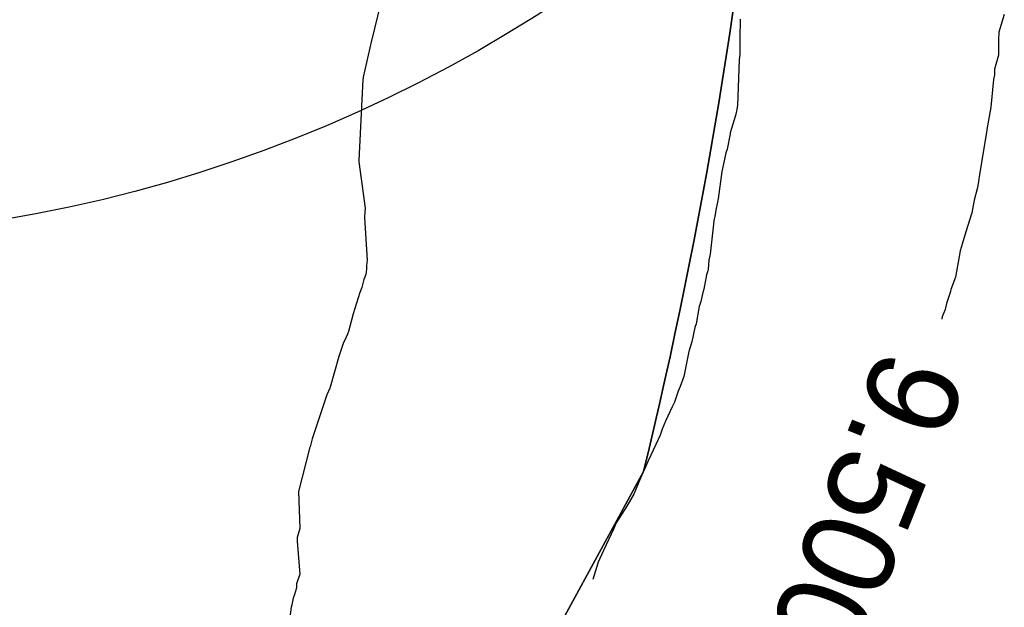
# Model space of a CAD drawing. Extents: x 158343 to 162498, y 431347 to 434500.
# Tile 94 of 248: x 159504 to 159523, y 433868 to 433879. Entities that reach past the tile are written whole.
import ezdxf

# ---------------------------------------------------------------- set-up
doc = ezdxf.new("R2010")
doc.units = 0
doc.header["$LTSCALE"] = 10
doc.header["$MEASUREMENT"] = 0
for name, color, linetype in [('000_arcering', 8, 'CONTINUOUS'), ('bestaand 009m', 8, 'CONTINUOUS'), ('bestaand 012m', 8, 'CONTINUOUS'), ('def. con-hoogtelijn (index)', 8, 'CONTINUOUS'), ('nieuw012m', 8, 'CONTINUOUS')]:
    doc.layers.add(name, color=color, linetype=linetype)
doc.styles.add('Style-WORKING', font='WORKING.shx')

# ---------------------------------------------------------------- blocks, each defined once
blk = doc.blocks.new('bestaande hoogtelijnen')
at = {"layer": 'def. con-hoogtelijn (index)'}
for p, q in [((-156.957, -187.031), (-157.118, -187.699)), ((-156.957, -187.031), (-157.118, -187.699)), ((-149.95, -187.3), (-149.957, -187.675)), ((-149.95, -187.3), (-149.957, -187.675)), ((-149.95, -187.3), (-149.957, -187.675)), ((-144.814, -187.212), (-144.917, -187.556)), ((-144.814, -187.212), (-144.917, -187.556)), ((-144.917, -187.556), (-144.921, -187.699)), ((-144.917, -187.556), (-144.921, -187.699)), ((-157.121, -187.714), (-157.285, -188.431)), ((-157.121, -187.714), (-157.285, -188.431)), ((-157.12, -187.709), (-157.121, -187.714)), ((-157.12, -187.709), (-157.121, -187.714)), ((-157.118, -187.699), (-157.12, -187.709)), ((-157.118, -187.699), (-157.12, -187.709)), ((-149.957, -187.675), (-149.957, -187.696)), ((-149.957, -187.675), (-149.957, -187.696)), ((-149.957, -187.675), (-149.957, -187.696)), ((-149.957, -187.696), (-149.957, -187.981)), ((-149.957, -187.696), (-149.957, -187.981)), ((-149.957, -187.696), (-149.957, -187.981)), ((-144.921, -187.699), (-144.921, -188.001)), ((-144.921, -187.699), (-144.921, -188.001)), ((-149.969, -188.091), (-150, -188.981)), ((-149.969, -188.091), (-150, -188.981)), ((-149.969, -188.091), (-150, -188.981)), ((-149.957, -187.981), (-149.969, -188.091)), ((-149.957, -187.981), (-149.969, -188.091)), ((-149.957, -187.981), (-149.969, -188.091)), ((-144.921, -188.001), (-144.998, -188.274)), ((-144.921, -188.001), (-144.998, -188.274)), ((-144.998, -188.274), (-145, -188.387)), ((-144.998, -188.274), (-145, -188.387)), ((-157.289, -188.475), (-157.368, -190.053)), ((-157.289, -188.475), (-157.368, -190.053)), ((-157.288, -188.465), (-157.289, -188.475)), ((-157.288, -188.465), (-157.289, -188.475)), ((-157.285, -188.431), (-157.288, -188.465)), ((-157.285, -188.431), (-157.288, -188.465)), ((-145.022, -188.473), (-145.074, -189.011)), ((-145.022, -188.473), (-145.074, -189.011)), ((-145.016, -188.441), (-145.022, -188.473)), ((-145.016, -188.441), (-145.022, -188.473)), ((-145, -188.387), (-145.016, -188.441)), ((-145, -188.387), (-145.016, -188.441)), ((-150.02, -189.09), (-150.026, -189.119)), ((-150.02, -189.09), (-150.026, -189.119)), ((-150.02, -189.09), (-150.026, -189.119)), ((-150, -188.981), (-150.02, -189.09)), ((-150, -188.981), (-150.02, -189.09)), ((-150, -188.981), (-150.02, -189.09)), ((-150, -188.981), (-150, -188.981)), ((-150, -188.981), (-150, -188.981)), ((-150, -188.981), (-150, -188.981)), ((-150, -188.981), (-150, -188.981)), ((-150, -188.981), (-150, -188.981)), ((-150, -188.981), (-150, -188.981)), ((-145.074, -189.011), (-145.149, -189.45)), ((-145.074, -189.011), (-145.149, -189.45)), ((-150.042, -189.178), (-150.142, -189.511)), ((-150.042, -189.178), (-150.142, -189.511)), ((-150.042, -189.178), (-150.142, -189.511)), ((-150.026, -189.119), (-150.042, -189.178)), ((-150.026, -189.119), (-150.042, -189.178)), ((-150.026, -189.119), (-150.042, -189.178)), ((-145.15, -189.454), (-145.157, -189.504)), ((-145.15, -189.454), (-145.157, -189.504)), ((-145.149, -189.45), (-145.15, -189.452)), ((-145.149, -189.45), (-145.15, -189.452)), ((-145.15, -189.452), (-145.15, -189.454)), ((-145.15, -189.452), (-145.15, -189.454)), ((-150.146, -189.53), (-150.202, -189.831)), ((-150.146, -189.53), (-150.202, -189.831)), ((-150.146, -189.53), (-150.202, -189.831)), ((-150.142, -189.511), (-150.146, -189.53)), ((-150.142, -189.511), (-150.146, -189.53)), ((-150.142, -189.511), (-150.146, -189.53)), ((-145.157, -189.504), (-145.229, -189.925)), ((-145.157, -189.504), (-145.229, -189.925)), ((-150.202, -189.831), (-150.225, -189.905)), ((-150.202, -189.831), (-150.225, -189.905)), ((-150.202, -189.831), (-150.225, -189.905)), ((-157.368, -190.053), (-157.368, -190.058)), ((-157.368, -190.053), (-157.368, -190.058)), ((-157.368, -190.058), (-157.367, -190.08)), ((-157.368, -190.058), (-157.367, -190.08)), ((-150.225, -189.905), (-150.282, -190.146)), ((-150.225, -189.905), (-150.282, -190.146)), ((-150.225, -189.905), (-150.282, -190.146)), ((-145.229, -189.925), (-145.276, -190.255)), ((-145.229, -189.925), (-145.276, -190.255)), ((-157.367, -190.08), (-157.246, -190.976)), ((-157.367, -190.08), (-157.246, -190.976)), ((-150.282, -190.146), (-150.308, -190.267)), ((-150.282, -190.146), (-150.308, -190.267)), ((-150.282, -190.146), (-150.308, -190.267)), ((-145.276, -190.255), (-145.299, -190.365)), ((-145.276, -190.255), (-145.299, -190.365)), ((-150.308, -190.267), (-150.378, -190.798)), ((-150.308, -190.267), (-150.378, -190.798)), ((-150.308, -190.267), (-150.378, -190.798)), ((-145.299, -190.365), (-145.314, -190.464)), ((-145.299, -190.365), (-145.314, -190.464)), ((-145.339, -190.604), (-145.396, -190.823)), ((-145.339, -190.604), (-145.396, -190.823)), ((-145.314, -190.464), (-145.339, -190.604)), ((-145.314, -190.464), (-145.339, -190.604)), ((-150.378, -190.798), (-150.414, -190.985)), ((-150.378, -190.798), (-150.414, -190.985)), ((-150.378, -190.798), (-150.414, -190.985)), ((-145.396, -190.823), (-145.425, -191)), ((-145.396, -190.823), (-145.425, -191)), ((-157.246, -190.976), (-157.25, -191.062)), ((-157.246, -190.976), (-157.25, -191.062)), ((-150.414, -190.985), (-150.443, -191.131)), ((-150.414, -190.985), (-150.443, -191.131)), ((-150.414, -190.985), (-150.443, -191.131)), ((-145.425, -191), (-145.44, -191.067)), ((-145.425, -191), (-145.44, -191.067)), ((-157.256, -191.139), (-157.26, -191.164)), ((-157.256, -191.139), (-157.26, -191.164)), ((-157.26, -191.164), (-157.205, -191.987)), ((-157.26, -191.164), (-157.205, -191.987)), ((-157.25, -191.068), (-157.256, -191.132)), ((-157.25, -191.068), (-157.256, -191.132)), ((-157.256, -191.132), (-157.256, -191.139)), ((-157.256, -191.132), (-157.256, -191.139)), ((-157.25, -191.062), (-157.25, -191.068)), ((-157.25, -191.062), (-157.25, -191.068)), ((-150.452, -191.188), (-150.464, -191.233)), ((-150.452, -191.188), (-150.464, -191.233)), ((-150.452, -191.188), (-150.464, -191.233)), ((-150.449, -191.173), (-150.452, -191.188)), ((-150.449, -191.173), (-150.452, -191.188)), ((-150.449, -191.173), (-150.452, -191.188)), ((-150.443, -191.131), (-150.449, -191.173)), ((-150.443, -191.131), (-150.449, -191.173)), ((-150.443, -191.131), (-150.449, -191.173)), ((-145.44, -191.067), (-145.555, -191.44)), ((-145.44, -191.067), (-145.555, -191.44)), ((-150.464, -191.233), (-150.533, -191.875)), ((-150.464, -191.233), (-150.533, -191.875)), ((-150.464, -191.233), (-150.533, -191.875)), ((-145.555, -191.44), (-145.626, -191.681)), ((-145.555, -191.44), (-145.626, -191.681)), ((-145.626, -191.681), (-145.668, -191.806)), ((-145.626, -191.681), (-145.668, -191.806)), ((-150.533, -191.875), (-150.556, -191.992)), ((-150.533, -191.875), (-150.556, -191.992)), ((-150.533, -191.875), (-150.556, -191.992)), ((-145.668, -191.806), (-145.758, -192.319)), ((-145.668, -191.806), (-145.758, -192.319)), ((-157.218, -192.164), (-157.236, -192.27)), ((-157.218, -192.164), (-157.236, -192.27)), ((-157.212, -192.043), (-157.219, -192.092)), ((-157.212, -192.043), (-157.219, -192.092)), ((-157.219, -192.092), (-157.218, -192.164)), ((-157.219, -192.092), (-157.218, -192.164)), ((-157.205, -191.987), (-157.212, -192.043)), ((-157.205, -191.987), (-157.212, -192.043)), ((-150.573, -192.166), (-150.581, -192.199)), ((-150.573, -192.166), (-150.581, -192.199)), ((-150.573, -192.166), (-150.581, -192.199)), ((-150.556, -191.992), (-150.573, -192.166)), ((-150.556, -191.992), (-150.573, -192.166)), ((-150.556, -191.992), (-150.573, -192.166)), ((-157.236, -192.27), (-157.269, -192.367)), ((-157.236, -192.27), (-157.269, -192.367)), ((-150.604, -192.272), (-150.659, -192.556)), ((-150.604, -192.272), (-150.659, -192.556)), ((-150.604, -192.272), (-150.659, -192.556)), ((-150.581, -192.199), (-150.604, -192.272)), ((-150.581, -192.199), (-150.604, -192.272)), ((-150.581, -192.199), (-150.604, -192.272)), ((-145.758, -192.319), (-145.849, -192.562)), ((-145.758, -192.319), (-145.849, -192.562)), ((-157.325, -192.555), (-157.352, -192.621)), ((-157.325, -192.555), (-157.352, -192.621)), ((-157.314, -192.522), (-157.325, -192.555)), ((-157.314, -192.522), (-157.325, -192.555)), ((-157.269, -192.367), (-157.314, -192.522)), ((-157.269, -192.367), (-157.314, -192.522)), ((-150.659, -192.556), (-150.676, -192.617)), ((-150.659, -192.556), (-150.676, -192.617)), ((-150.659, -192.556), (-150.676, -192.617)), ((-157.352, -192.621), (-157.479, -193.031)), ((-157.352, -192.621), (-157.479, -193.031)), ((-150.676, -192.617), (-150.715, -192.792)), ((-150.676, -192.617), (-150.715, -192.792)), ((-150.676, -192.617), (-150.715, -192.792)), ((-145.858, -192.6), (-145.934, -192.83)), ((-145.858, -192.6), (-145.934, -192.83)), ((-145.849, -192.562), (-145.858, -192.6)), ((-145.849, -192.562), (-145.858, -192.6)), ((-150.75, -192.893), (-150.808, -193.226)), ((-150.75, -192.893), (-150.808, -193.226)), ((-150.75, -192.893), (-150.808, -193.226)), ((-150.715, -192.792), (-150.75, -192.893)), ((-150.715, -192.792), (-150.75, -192.893)), ((-150.715, -192.792), (-150.75, -192.893)), ((-145.934, -192.83), (-145.962, -192.947)), ((-145.934, -192.83), (-145.962, -192.947)), ((-157.479, -193.031), (-157.569, -193.376)), ((-157.479, -193.031), (-157.569, -193.376)), ((-146.018, -193.09), (-146.027, -193.137)), ((-146.018, -193.09), (-146.027, -193.137)), ((-145.962, -192.947), (-146.018, -193.09)), ((-145.962, -192.947), (-146.018, -193.09)), ((-150.831, -193.299), (-150.887, -193.579)), ((-150.831, -193.299), (-150.887, -193.579)), ((-150.831, -193.299), (-150.887, -193.579)), ((-150.808, -193.226), (-150.831, -193.299)), ((-150.808, -193.226), (-150.831, -193.299)), ((-150.808, -193.226), (-150.831, -193.299)), ((-157.622, -193.507), (-157.67, -193.592)), ((-157.622, -193.507), (-157.67, -193.592)), ((-157.613, -193.488), (-157.622, -193.507)), ((-157.613, -193.488), (-157.622, -193.507)), ((-157.587, -193.427), (-157.613, -193.488)), ((-157.587, -193.427), (-157.613, -193.488)), ((-157.569, -193.376), (-157.587, -193.427)), ((-157.569, -193.376), (-157.587, -193.427)), ((-157.67, -193.592), (-157.758, -193.866)), ((-157.67, -193.592), (-157.758, -193.866)), ((-150.887, -193.579), (-150.95, -193.764)), ((-150.887, -193.579), (-150.95, -193.764)), ((-150.887, -193.579), (-150.95, -193.764)), ((-157.758, -193.866), (-157.929, -194.458)), ((-157.758, -193.866), (-157.929, -194.458)), ((-150.95, -193.764), (-151.043, -194.25)), ((-150.95, -193.764), (-151.043, -194.25)), ((-150.95, -193.764), (-151.043, -194.25)), ((-151.045, -194.253), (-151.114, -194.448)), ((-151.045, -194.253), (-151.114, -194.448)), ((-151.045, -194.253), (-151.114, -194.448)), ((-151.044, -194.252), (-151.045, -194.253)), ((-151.044, -194.252), (-151.045, -194.253)), ((-151.044, -194.252), (-151.045, -194.253)), ((-151.043, -194.25), (-151.044, -194.252)), ((-151.043, -194.25), (-151.044, -194.252)), ((-151.043, -194.25), (-151.044, -194.252)), ((-157.929, -194.458), (-157.934, -194.473)), ((-157.929, -194.458), (-157.934, -194.473)), ((-151.114, -194.448), (-151.158, -194.538)), ((-151.114, -194.448), (-151.158, -194.538)), ((-151.114, -194.448), (-151.158, -194.538)), ((-157.989, -194.611), (-158.183, -195.173)), ((-157.989, -194.611), (-158.183, -195.173)), ((-157.936, -194.481), (-157.989, -194.611)), ((-157.936, -194.481), (-157.989, -194.611)), ((-157.934, -194.473), (-157.936, -194.481)), ((-157.934, -194.473), (-157.936, -194.481)), ((-151.158, -194.538), (-151.227, -194.751)), ((-151.158, -194.538), (-151.227, -194.751)), ((-151.158, -194.538), (-151.227, -194.751)), ((-151.27, -194.841), (-151.403, -195.122)), ((-151.27, -194.841), (-151.403, -195.122)), ((-151.27, -194.841), (-151.403, -195.122)), ((-151.227, -194.751), (-151.27, -194.841)), ((-151.227, -194.751), (-151.27, -194.841)), ((-151.227, -194.751), (-151.27, -194.841)), ((-158.183, -195.173), (-158.278, -195.466)), ((-158.183, -195.173), (-158.278, -195.466)), ((-151.403, -195.122), (-151.464, -195.28)), ((-151.403, -195.122), (-151.464, -195.28)), ((-151.403, -195.122), (-151.464, -195.28)), ((-151.507, -195.391), (-151.591, -195.578)), ((-151.507, -195.391), (-151.591, -195.578)), ((-151.507, -195.391), (-151.591, -195.578)), ((-151.464, -195.28), (-151.507, -195.391)), ((-151.464, -195.28), (-151.507, -195.391)), ((-151.464, -195.28), (-151.507, -195.391)), ((-158.319, -195.619), (-158.322, -195.627)), ((-158.319, -195.619), (-158.322, -195.627)), ((-158.278, -195.466), (-158.319, -195.619)), ((-158.278, -195.466), (-158.319, -195.619)), ((-151.591, -195.578), (-151.738, -195.891)), ((-151.591, -195.578), (-151.738, -195.891)), ((-151.591, -195.578), (-151.738, -195.891)), ((-158.322, -195.627), (-158.541, -196.487)), ((-158.322, -195.627), (-158.541, -196.487)), ((-151.738, -195.891), (-151.827, -196.099)), ((-151.738, -195.891), (-151.827, -196.099)), ((-151.738, -195.891), (-151.827, -196.099)), ((-151.84, -196.128), (-151.925, -196.322)), ((-151.84, -196.128), (-151.925, -196.322)), ((-151.84, -196.128), (-151.925, -196.322)), ((-151.827, -196.099), (-151.84, -196.128)), ((-151.827, -196.099), (-151.84, -196.128)), ((-151.827, -196.099), (-151.84, -196.128)), ((-151.925, -196.322), (-152.017, -196.539)), ((-151.925, -196.322), (-152.017, -196.539)), ((-151.925, -196.322), (-152.017, -196.539)), ((-158.541, -196.487), (-158.542, -196.491)), ((-158.541, -196.487), (-158.542, -196.491)), ((-158.542, -196.491), (-158.517, -197.202)), ((-158.542, -196.491), (-158.517, -197.202)), ((-152.017, -196.539), (-152.082, -196.651)), ((-152.017, -196.539), (-152.082, -196.651)), ((-152.017, -196.539), (-152.082, -196.651)), ((-152.082, -196.651), (-152.157, -196.774)), ((-152.082, -196.651), (-152.157, -196.774)), ((-152.082, -196.651), (-152.157, -196.774)), ((-152.157, -196.774), (-152.364, -197.098)), ((-152.157, -196.774), (-152.364, -197.098)), ((-152.157, -196.774), (-152.364, -197.098)), ((-152.364, -197.098), (-152.41, -197.212)), ((-152.364, -197.098), (-152.41, -197.212)), ((-152.364, -197.098), (-152.41, -197.212)), ((-158.52, -197.212), (-158.567, -197.382)), ((-158.52, -197.212), (-158.567, -197.382)), ((-158.517, -197.202), (-158.52, -197.212)), ((-158.517, -197.202), (-158.52, -197.212)), ((-152.41, -197.212), (-152.609, -197.637)), ((-152.41, -197.212), (-152.609, -197.637)), ((-152.41, -197.212), (-152.609, -197.637)), ((-158.567, -197.382), (-158.568, -197.457)), ((-158.567, -197.382), (-158.568, -197.457)), ((-158.568, -197.457), (-158.519, -198.096)), ((-158.568, -197.457), (-158.519, -198.096)), ((-152.609, -197.637), (-152.709, -197.863)), ((-152.609, -197.637), (-152.709, -197.863)), ((-152.609, -197.637), (-152.709, -197.863)), ((-152.709, -197.863), (-152.819, -198.203)), ((-152.709, -197.863), (-152.819, -198.203)), ((-152.709, -197.863), (-152.819, -198.203)), ((-158.519, -198.096), (-158.583, -198.287)), ((-158.519, -198.096), (-158.583, -198.287)), ((-158.583, -198.287), (-158.584, -198.361)), ((-158.583, -198.287), (-158.584, -198.361)), ((-158.623, -198.494), (-158.646, -198.563)), ((-158.623, -198.494), (-158.646, -198.563)), ((-158.584, -198.361), (-158.623, -198.494)), ((-158.584, -198.361), (-158.623, -198.494)), ((-158.646, -198.563), (-158.673, -198.692)), ((-158.646, -198.563), (-158.673, -198.692)), ((-158.685, -198.739), (-158.735, -199.126)), ((-158.685, -198.739), (-158.735, -199.126)), ((-158.673, -198.692), (-158.685, -198.739)), ((-158.673, -198.692), (-158.685, -198.739))]:
    blk.add_line(p, q, dxfattribs=at)
at = {"layer": 'def. con-hoogtelijn (index)', "style": 'Style-WORKING'}
blk.add_text('9.500', height=1.8, rotation=248.3439, dxfattribs=at).set_placement((-147.196, -193.642))
blk.add_text('9.500', height=1.8, rotation=248.3439, dxfattribs=at).set_placement((-147.196, -193.642))

msp = doc.modelspace()

# ---------------------------------------------------------------- linework, layer by layer
at = {"layer": 'bestaand 009m'}
for points in [[(159473.485, 433834.815), (159488.784, 433838.13), (159501.519, 433847.911), (159509.694, 433858.813), (159515.977, 433870.333, 0.072916), (159518.647, 433899.364), (159515.705, 433918.941), (159514.686, 433931.914), (159513.909, 433937.353), (159513.321, 433948.45), (159512.468, 433957.106), (159512.305, 433967.155), (159512.153, 433970.274), (159513.227, 433975.95), (159513.318, 433979.693), (159513.47, 433983.799), (159500.793, 433934.682, -0.384523), (159461.542, 433918.816)], [(159513.47, 433983.799), (159513.318, 433979.693), (159513.227, 433975.95), (159512.153, 433970.274), (159512.305, 433967.155), (159512.468, 433957.106), (159513.321, 433948.45), (159513.909, 433937.353), (159514.686, 433931.914), (159515.705, 433918.941), (159518.647, 433899.364, -0.072916), (159515.977, 433870.333), (159509.694, 433858.813), (159501.519, 433847.911), (159488.784, 433838.13), (159473.485, 433834.815)]]:
    msp.add_lwpolyline(points, format="xyb", dxfattribs=at)
at = {"layer": 'bestaand 012m'}
msp.add_lwpolyline([(159556.16, 433988.792), (159524.067, 433890.726, -0.40747), (159487.618, 433877.272), (159452.634, 433890.202, 0.420917)], format="xyb", dxfattribs=at)
at = {"layer": 'nieuw012m', "flags": 128}
msp.add_lwpolyline([(159558.756, 433996.723), (159524.067, 433890.726, -0.40747), (159487.618, 433877.272), (159452.634, 433890.202, 0.420917), (159438.418, 433883.46), (159428.941, 433855.897, -0.420483), (159357.94, 433822.162), (159313.297, 433838.586, 0.521667), (159301.189, 433830.14), (159301.189, 433799.584, -0.226007), (159285.686, 433761.41), (159138.976, 433668.474, 0.121024)], format="xyb", dxfattribs=at)

# ---------------------------------------------------------------- block references
at = {"layer": '000_arcering'}
msp.add_blockref('bestaande hoogtelijnen', (159667.804, 434066.432), dxfattribs=at)

doc.saveas('drawing.dxf')
